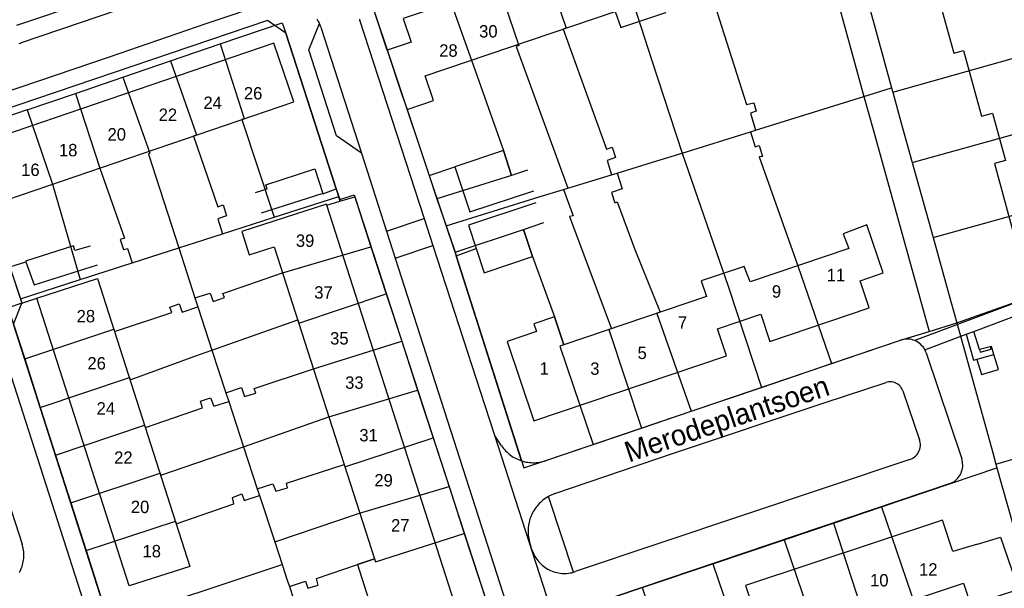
# Model space of a CAD drawing. Extents: x 123992 to 125854, y 449108 to 451911.
# Tile 164 of 175: x 125229 to 125348, y 451392 to 451460. Entities that reach past the tile are written whole.
import ezdxf
from ezdxf.enums import TextEntityAlignment as Align

# ---------------------------------------------------------------- set-up
doc = ezdxf.new("R2010")
doc.units = 0
for name, color, linetype in [('DEFAULT_113', 2, 'CONTINUOUS'), ('DEFAULT_117', 3, 'CONTINUOUS'), ('DEFAULT_21', 8, 'CONTINUOUS'), ('DEFAULT_4', 1, 'CONTINUOUS'), ('DEFAULT_6', 1, 'CONTINUOUS'), ('DEFAULT_7', 5, 'CONTINUOUS'), ('DEFAULT_79', 9, 'CONTINUOUS'), ('DEFAULT_99', 9, 'CONTINUOUS')]:
    doc.layers.add(name, color=color, linetype=linetype)

msp = doc.modelspace()

# ---------------------------------------------------------------- linework, layer by layer
at = {"layer": 'DEFAULT_21'}
for points in [[(125308.219, 451477.007), (125312.295, 451465.187), (125317.073, 451450.085), (125317.967, 451450.321), (125318.262, 451449.308), (125317.547, 451449.071), (125318.151, 451446.985)], [(125299.597, 451474.057), (125305.594, 451455.538), (125309.293, 451444.225)], [(125291.223, 451471.191), (125295.244, 451459.335), (125294.885, 451459.213), (125300.154, 451444.716), (125300.809, 451444.952), (125301.224, 451443.701), (125300.211, 451443.346), (125300.761, 451441.603)], [(125285.471, 451469.223), (125289.554, 451457.243), (125289.217, 451457.132), (125295.469, 451439.989)], [(125279.619, 451467.221), (125274.278, 451465.393), (125271.067, 451464.323), (125278.677, 451441.498), (125279.624, 451438.706)], [(125279.619, 451467.221), (125283.827, 451455.472), (125287.662, 451444.522), (125288.662, 451441.501), (125279.624, 451438.706)], [(125326.722, 451467.718), (125327.601, 451464.48), (125331.288, 451451.078)], [(125331.96, 451461.833), (125334.632, 451452.119)], [(125253.422, 451457.441), (125260.904, 451459.999), (125261.331, 451458.75), (125267.447, 451439.908), (125267.762, 451438.989)], [(125334.776, 451451.594), (125356.672, 451457.76)], [(125247.387, 451455.377), (125253.422, 451457.441)], [(125253.422, 451457.441), (125256.327, 451448.391), (125256.045, 451448.295), (125259.942, 451436.468)], [(125241.647, 451453.414), (125247.387, 451455.377)], [(125247.387, 451455.377), (125250.54, 451446.412), (125250.182, 451446.29), (125253.106, 451437.709), (125253.761, 451437.945), (125254.175, 451436.634), (125253.103, 451436.28), (125253.692, 451434.453)], [(125235.886, 451451.444), (125241.647, 451453.414)], [(125241.647, 451453.414), (125244.903, 451444.224), (125244.724, 451444.105), (125248.393, 451432.746)], [(125331.288, 451451.078), (125334.632, 451452.119)], [(125334.632, 451452.119), (125334.776, 451451.594)], [(125334.776, 451451.594), (125335.764, 451448.005), (125337.122, 451443.104)], [(125230.063, 451449.453), (125235.886, 451451.444)], [(125235.886, 451451.444), (125238.846, 451442.414), (125241.846, 451433.931), (125241.309, 451433.754), (125241.724, 451432.562), (125242.2, 451432.679), (125242.762, 451430.933)], [(125318.151, 451446.985), (125331.288, 451451.078)], [(125331.288, 451451.078), (125332.39, 451447.074), (125339.157, 451422.656)], [(125230.063, 451449.453), (125222.379, 451446.825), (125227.958, 451430.442), (125229.25, 451426.584)], [(125230.063, 451449.453), (125233.127, 451440.458), (125236.488, 451428.914)], [(125337.122, 451443.104), (125359.039, 451449.176)], [(125317.577, 451446.806), (125318.151, 451446.985)], [(125309.293, 451444.225), (125317.577, 451446.806)], [(125317.577, 451446.806), (125318.135, 451444.961), (125318.611, 451445.138), (125319.025, 451443.827), (125318.608, 451443.768), (125323.301, 451430.588), (125327.345, 451418.749)], [(125301.429, 451441.807), (125306.224, 451443.269), (125309.293, 451444.225)], [(125309.293, 451444.225), (125314.886, 451427.999), (125318.897, 451415.877)], [(125337.122, 451443.104), (125339.639, 451434.021)], [(125295.469, 451439.989), (125300.761, 451441.603)], [(125301.429, 451441.807), (125302.049, 451439.887), (125300.739, 451439.474), (125301.153, 451438.222), (125301.451, 451438.34), (125303.583, 451432.558), (125306.647, 451424.974), (125306.227, 451424.832), (125310.372, 451412.98)], [(125300.761, 451441.603), (125301.429, 451441.807)], [(125280.744, 451435.405), (125292.105, 451438.963), (125294.921, 451439.822)], [(125294.921, 451439.822), (125295.469, 451439.989)], [(125294.921, 451439.822), (125296.089, 451436.629), (125295.672, 451436.571), (125300.729, 451422.977), (125300.408, 451422.869), (125304.386, 451410.944)], [(125339.639, 451434.021), (125361.543, 451440.097)], [(125342.504, 451423.688), (125353.57, 451427.61), (125364.18, 451430.56), (125361.543, 451440.097)], [(125259.942, 451436.468), (125267.762, 451438.989)], [(125267.762, 451438.989), (125267.89, 451438.618), (125269.596, 451439.174), (125271.647, 451432.878)], [(125279.624, 451438.706), (125280.744, 451435.405)], [(125253.692, 451434.453), (125259.942, 451436.468)], [(125280.744, 451435.405), (125281.818, 451432.241)], [(125281.818, 451432.241), (125290.085, 451434.991), (125291.183, 451431.696), (125293.834, 451424.406), (125294.972, 451421.035), (125294.492, 451420.873), (125298.515, 451408.948)], [(125248.393, 451432.746), (125251.431, 451433.724), (125253.692, 451434.453)], [(125339.639, 451434.021), (125341.793, 451426.252), (125342.504, 451423.688)], [(125242.762, 451430.933), (125248.393, 451432.746)], [(125248.393, 451432.746), (125250.347, 451426.695)], [(125250.347, 451426.695), (125252.192, 451427.29), (125252.547, 451426.277), (125253.917, 451426.749), (125253.74, 451427.226), (125260.963, 451429.727), (125271.647, 451432.878)], [(125271.647, 451432.878), (125273.498, 451427.196)], [(125281.818, 451432.241), (125281.973, 451431.785), (125290.121, 451406.155), (125292.82, 451407.013), (125298.515, 451408.948)], [(125236.488, 451428.914), (125242.762, 451430.933)], [(125229.25, 451426.584), (125236.488, 451428.914)], [(125229.25, 451426.584), (125229.427, 451426.055), (125227.749, 451425.482), (125228.411, 451423.544), (125229.759, 451419.331)], [(125250.347, 451426.695), (125250.7, 451425.603)], [(125252.399, 451420.398), (125262.789, 451424.038), (125262.917, 451423.64), (125273.498, 451427.196)], [(125273.498, 451427.196), (125275.365, 451421.467)], [(125229.759, 451419.331), (125240.547, 451422.926), (125240.638, 451422.642), (125247.543, 451424.922), (125247.306, 451425.578), (125248.438, 451425.991), (125248.793, 451424.978), (125250.7, 451425.603)], [(125250.7, 451425.603), (125251.173, 451424.137), (125252.399, 451420.398)], [(125339.157, 451422.656), (125342.504, 451423.688)], [(125342.504, 451423.688), (125346.817, 451408.134), (125347.249, 451406.597)], [(125327.345, 451418.749), (125335.711, 451421.593), (125339.157, 451422.656)], [(125254.094, 451415.228), (125255.979, 451415.846), (125256.334, 451414.773), (125257.704, 451415.185), (125257.527, 451415.722), (125264.684, 451418.135), (125275.365, 451421.467)], [(125275.365, 451421.467), (125277.291, 451415.555)], [(125231.648, 451413.431), (125242.43, 451417.057), (125242.515, 451416.792), (125250.331, 451419.673), (125252.399, 451420.398)], [(125252.399, 451420.398), (125254.094, 451415.228)], [(125229.759, 451419.331), (125231.648, 451413.431)], [(125318.897, 451415.877), (125327.345, 451418.749)], [(125310.372, 451412.98), (125318.897, 451415.877)], [(125254.094, 451415.228), (125254.437, 451414.181)], [(125256.239, 451408.681), (125266.55, 451412.324), (125277.291, 451415.555)], [(125277.291, 451415.555), (125279.178, 451409.763)], [(125233.49, 451407.676), (125244.271, 451411.317), (125244.366, 451411.02), (125251.271, 451413.418), (125251.034, 451414.193), (125252.226, 451414.606), (125252.64, 451413.592), (125254.437, 451414.181)], [(125254.437, 451414.181), (125256.239, 451408.681)], [(125231.648, 451413.431), (125233.49, 451407.676)], [(125304.386, 451410.944), (125310.372, 451412.98)], [(125347.249, 451406.597), (125364.281, 451411.596), (125369.11, 451412.84), (125371.89, 451402.84)], [(125298.515, 451408.948), (125304.386, 451410.944)], [(125257.901, 451403.611), (125259.766, 451404.222), (125260.121, 451403.328), (125261.551, 451403.74), (125261.433, 451404.277), (125268.401, 451406.559), (125268.495, 451406.266), (125279.178, 451409.763)], [(125279.178, 451409.763), (125281.098, 451403.872)], [(125233.49, 451407.676), (125235.33, 451401.925)], [(125235.33, 451401.925), (125246.139, 451405.495), (125246.216, 451405.255), (125254.952, 451408.226), (125256.239, 451408.681)], [(125256.239, 451408.681), (125257.901, 451403.611)], [(125347.249, 451406.597), (125347.375, 451406.15)], [(125333.422, 451401.436), (125347.375, 451406.15)], [(125347.375, 451406.15), (125350.021, 451396.74)], [(125237.175, 451396.161), (125248.002, 451399.687), (125248.098, 451399.387), (125255.058, 451401.794), (125254.881, 451402.569), (125256.013, 451402.983), (125256.309, 451402.208), (125258.162, 451402.815)], [(125257.901, 451403.611), (125258.162, 451402.815)], [(125258.162, 451402.815), (125260.001, 451397.205)], [(125260.001, 451397.205), (125270.259, 451400.642), (125281.098, 451403.872)], [(125281.098, 451403.872), (125282.939, 451398.219)], [(125235.33, 451401.925), (125237.175, 451396.161)], [(125327.599, 451399.469), (125333.422, 451401.436)], [(125333.422, 451401.436), (125343.097, 451373.023)], [(125321.615, 451397.447), (125327.599, 451399.469)], [(125327.599, 451399.469), (125336.891, 451370.928)], [(125261.774, 451391.786), (125263.731, 451392.42), (125264.027, 451391.585), (125265.278, 451391.939), (125265.042, 451392.773), (125270.008, 451394.461), (125272.072, 451395.123), (125272.186, 451394.767), (125282.939, 451398.219)], [(125282.939, 451398.219), (125285.627, 451389.97)], [(125260.001, 451397.205), (125260.902, 451394.457)], [(125312.987, 451394.532), (125321.615, 451397.447)], [(125321.615, 451397.447), (125331.271, 451369.025)], [(125237.175, 451396.161), (125239.957, 451387.469)], [(125239.957, 451387.469), (125260.902, 451394.457)], [(125260.902, 451394.457), (125261.529, 451392.545), (125261.774, 451391.786)], [(125304.45, 451391.648), (125312.987, 451394.532)], [(125312.987, 451394.532), (125322.674, 451366.111)], [(125261.774, 451391.786), (125264.241, 451384.165)], [(125298.258, 451389.556), (125304.45, 451391.648)], [(125304.45, 451391.648), (125311.722, 451369.567), (125312.115, 451369.699), (125314.273, 451363.263)]]:
    msp.add_lwpolyline(points, dxfattribs=at)
at = {"layer": 'DEFAULT_4'}
for points in [[(125278.198, 451453.567), (125301.209, 451461.353), (125301.869, 451459.401), (125307.308, 451461.241), (125306.623, 451463.268), (125318.535, 451467.299), (125319.252, 451465.179), (125326.331, 451467.574), (125324.664, 451473.468), (125317.31, 451470.98), (125316.169, 451474.354), (125304.284, 451470.333), (125304.601, 451469.397), (125299.181, 451467.563), (125298.849, 451468.383), (125275.548, 451460.499), (125276.515, 451457.64)], [(125359.74, 451435.3), (125357.31, 451444.15), (125355.9, 451443.76), (125353.5, 451452.5), (125354.91, 451452.89), (125352.5, 451461.72), (125351.08, 451461.34), (125349.82, 451465.92), (125340.22, 451463.32), (125342.14, 451456.3), (125343.32, 451456.63), (125345.5, 451448.68), (125346.83, 451449.06), (125348.4, 451443.33), (125347.07, 451442.96), (125350.32, 451431.08), (125351.66, 451431.45), (125352.5, 451428.36), (125359.57, 451430.32), (125358.34, 451434.93), (125359.74, 451435.3)], [(125262.31, 451450.437), (125259.882, 451457.536), (125225.158, 451445.662), (125227.585, 451438.563), (125262.31, 451450.437)], [(125276.515, 451457.64), (125273.616, 451456.659)], [(125273.616, 451456.659), (125275.359, 451451.45)], [(125276.019, 451449.486), (125279.213, 451450.567), (125278.198, 451453.567)], [(125275.359, 451451.45), (125276.019, 451449.486)], [(125266.292, 451437.922), (125266.255, 451438.036), (125256.02, 451434.75), (125256.927, 451431.926), (125259.946, 451432.895), (125272.072, 451395.123), (125270.008, 451394.461), (125272.78, 451385.828), (125282.059, 451388.807), (125266.292, 451437.922)], [(125333.614, 451429.716), (125331.649, 451435.542), (125328.772, 451434.471), (125329.443, 451432.66), (125317.515, 451428.636), (125316.809, 451430.514), (125311.581, 451428.751), (125312.221, 451426.854), (125294.972, 451421.035), (125293.834, 451424.406), (125291.366, 451423.573), (125291.683, 451422.636), (125288.135, 451421.439), (125291.37, 451411.847), (125314.676, 451419.709), (125313.577, 451422.968), (125318.804, 451424.731), (125319.918, 451421.43), (125331.936, 451425.484), (125330.826, 451428.776), (125333.614, 451429.716)], [(125231.245, 451426.681), (125238.586, 451429.038), (125249.754, 451394.227), (125242.412, 451391.872), (125231.245, 451426.681)], [(125345.03, 451396.924), (125342.038, 451396.033), (125340.784, 451399.811), (125316.969, 451391.905), (125318.237, 451388.084), (125312.929, 451386.323), (125312.167, 451388.616), (125300.156, 451384.629), (125302.684, 451377.012), (125314.644, 451380.983), (125315.075, 451379.681), (125320.621, 451381.522), (125319.687, 451384.337), (125343.317, 451392.182), (125344.207, 451389.502), (125347.168, 451390.485)], [(125345.03, 451396.924), (125347.818, 451397.754), (125349.977, 451391.417), (125347.168, 451390.485)]]:
    msp.add_lwpolyline(points, dxfattribs=at)
at = {"layer": 'DEFAULT_6'}
for points in [[(125290.598, 451442.141), (125288.662, 451441.501), (125287.662, 451444.522), (125281.795, 451442.564)], [(125257.696, 451439.44), (125259.096, 451439.893), (125258.934, 451440.396), (125264.851, 451442.308), (125265.805, 451439.354)], [(125281.795, 451442.564), (125283.601, 451437.107), (125291.362, 451439.675)], [(125265.805, 451439.354), (125258.374, 451436.952)], [(125265.805, 451439.354), (125265.824, 451439.295)], [(125291.611, 451438.219), (125283.442, 451435.496), (125284.384, 451432.669)], [(125284.384, 451432.669), (125285.355, 451429.754), (125291.183, 451431.696), (125290.085, 451434.991), (125292.561, 451435.817)], [(125237.697, 451432.96), (125235.834, 451432.452), (125235.678, 451433.011), (125229.869, 451431.151), (125229.892, 451431.086)], [(125229.892, 451431.086), (125230.91, 451428.265), (125238.562, 451430.716)]]:
    msp.add_lwpolyline(points, dxfattribs=at)
at = {"layer": 'DEFAULT_7'}
for points in [[(125345.26, 451420.448), (125345.356, 451420.124), (125346.663, 451420.509), (125346.604, 451420.802)], [(125344.959, 451419.245), (125345.497, 451417.436), (125347.554, 451418.042), (125347.009, 451419.871)]]:
    msp.add_lwpolyline(points, dxfattribs=at)
at = {"layer": 'DEFAULT_79'}
for points in [[(125278.677, 451441.498), (125281.973, 451431.785)], [(125267.447, 451439.908), (125267.892, 451438.391)], [(125227.958, 451430.442), (125229.427, 451426.055)]]:
    msp.add_lwpolyline(points, dxfattribs=at)
at = {"layer": 'DEFAULT_99'}
for points in [[(125271.325, 451471.843), (125229.344, 451457.567)], [(125228.817, 451459.69), (125245.646, 451465.384), (125243.757, 451470.988)], [(125336.88, 451465.141), (125337.24, 451463.79), (125353.79, 451468.21), (125363.44, 451433.22), (125364.18, 451430.56), (125353.57, 451427.61), (125337.442, 451421.534)], [(125222.757, 451450.011), (125240.026, 451455.886), (125251.708, 451459.911), (125259.54, 451462.527)], [(125267.447, 451439.908), (125261.331, 451458.75), (125259.142, 451460.263), (125224.113, 451448.41), (125223.348, 451447.596), (125222.902, 451446.579), (125223.051, 451444.86), (125227.958, 451430.442)], [(125265.412, 451459.904), (125265.329, 451460.086), (125265.238, 451460.264), (125265.14, 451460.438)], [(125270.242, 451460.424), (125270.262, 451460.362)], [(125270.262, 451460.362), (125278.075, 451436.298)], [(125273.616, 451456.659), (125272.146, 451461.087)], [(125270.485, 451444.214), (125267.469, 451446.323), (125264.117, 451456.715), (125265.412, 451459.904)], [(125265.575, 451459.472), (125265.499, 451459.69), (125265.412, 451459.904)], [(125265.575, 451459.472), (125270.485, 451444.214)], [(125229.05, 451457.478), (125229.242, 451457.534), (125229.344, 451457.567)], [(125276.019, 451449.486), (125278.677, 451441.498)], [(125270.485, 451444.214), (125273.517, 451434.792)], [(125214.531, 451443.016), (125229.449, 451396.896)], [(125278.677, 451441.498), (125281.795, 451442.564)], [(125265.824, 451439.295), (125267.447, 451439.908)], [(125267.892, 451438.391), (125269.68, 451438.915), (125298.262, 451351.19), (125294.787, 451350.101)], [(125266.292, 451437.922), (125267.892, 451438.391)], [(125273.517, 451434.792), (125278.075, 451436.298)], [(125278.075, 451436.298), (125279.134, 451433.038)], [(125273.517, 451434.792), (125274.569, 451431.523)], [(125274.569, 451431.523), (125279.134, 451433.038)], [(125279.134, 451433.038), (125285.413, 451413.698), (125286.579, 451410.093)], [(125281.973, 451431.785), (125284.384, 451432.669)], [(125274.569, 451431.523), (125297.652, 451359.794)], [(125289.853, 451406.997), (125281.973, 451431.785)], [(125227.958, 451430.442), (125229.892, 451431.086)], [(125344.595, 451422.656), (125353.99, 451426.17), (125359.77, 451427.77), (125364.281, 451411.596), (125369.085, 451412.928), (125383.82, 451359.92)], [(125229.427, 451426.055), (125231.245, 451426.681)], [(125259.514, 451338.761), (125257.127, 451337.896), (125255.513, 451338.865), (125228.411, 451423.544), (125229.427, 451426.055)], [(125225.974, 451423.74), (125255.1, 451333.137)], [(125338.652, 451420.433), (125343.649, 451422.302)], [(125343.649, 451422.302), (125344.557, 451419.157), (125347.01, 451419.862), (125346.697, 451420.82), (125345.268, 451420.448), (125344.595, 451422.656)], [(125343.649, 451422.302), (125344.595, 451422.656)], [(125292.821, 451407.013), (125335.712, 451421.594)], [(125337.442, 451421.534), (125337.255, 451421.604), (125337.062, 451421.658), (125336.866, 451421.696), (125336.667, 451421.718), (125336.467, 451421.723), (125336.267, 451421.713), (125336.069, 451421.686), (125335.874, 451421.643), (125335.712, 451421.594)], [(125338.652, 451420.433), (125338.551, 451420.605), (125338.436, 451420.769), (125338.307, 451420.922), (125338.167, 451421.065), (125338.016, 451421.195), (125337.854, 451421.313), (125337.683, 451421.417), (125337.505, 451421.507), (125337.442, 451421.534)], [(125338.814, 451420.057), (125338.741, 451420.249), (125338.652, 451420.433)], [(125338.814, 451420.057), (125343.111, 451407.242)], [(125293.909, 451403.025), (125308.246, 451407.901), (125326.459, 451414.022), (125333.965, 451416.472)], [(125335.982, 451415.465), (125335.906, 451415.65), (125335.807, 451415.823), (125335.687, 451415.984), (125335.549, 451416.128), (125335.393, 451416.253), (125335.224, 451416.359), (125335.042, 451416.443), (125334.851, 451416.503), (125334.655, 451416.539), (125334.455, 451416.551), (125334.256, 451416.538), (125334.06, 451416.5), (125333.964, 451416.472)], [(125335.982, 451415.465), (125338.013, 451409.527)], [(125287.435, 451408.824), (125286.579, 451410.093)], [(125286.579, 451410.093), (125295.348, 451382.976)], [(125287.435, 451408.824), (125287.551, 451408.661), (125287.673, 451408.503), (125287.802, 451408.35), (125287.937, 451408.203), (125288.079, 451408.061), (125288.226, 451407.926), (125288.38, 451407.798), (125288.538, 451407.676), (125288.702, 451407.561), (125288.87, 451407.452), (125289.042, 451407.352), (125289.219, 451407.258), (125289.4, 451407.173), (125289.584, 451407.095), (125289.772, 451407.025), (125289.853, 451406.997)], [(125336.848, 451407.166), (125337.034, 451407.24), (125337.211, 451407.333), (125337.376, 451407.445), (125337.529, 451407.573), (125337.667, 451407.718), (125337.789, 451407.877), (125337.893, 451408.047), (125337.978, 451408.228), (125338.043, 451408.417), (125338.087, 451408.612), (125338.11, 451408.811), (125338.111, 451409.011), (125338.091, 451409.21), (125338.05, 451409.405), (125338.013, 451409.527)], [(125289.853, 451406.997), (125290.044, 451406.939), (125290.238, 451406.889), (125290.434, 451406.847), (125290.631, 451406.814), (125290.829, 451406.789), (125291.028, 451406.773), (125291.228, 451406.765), (125291.428, 451406.765), (125291.628, 451406.775), (125291.827, 451406.792), (125292.026, 451406.818), (125292.223, 451406.853), (125292.418, 451406.896), (125292.611, 451406.947), (125292.802, 451407.007), (125292.821, 451407.013)], [(125336.848, 451407.166), (125296.369, 451393.582)], [(125341.601, 451404.199), (125341.788, 451404.271), (125341.968, 451404.358), (125342.14, 451404.46), (125342.303, 451404.575), (125342.456, 451404.704), (125342.597, 451404.845), (125342.727, 451404.998), (125342.843, 451405.16), (125342.946, 451405.332), (125343.033, 451405.512), (125343.106, 451405.698), (125343.163, 451405.89), (125343.204, 451406.085), (125343.228, 451406.284), (125343.236, 451406.484), (125343.227, 451406.683), (125343.202, 451406.882), (125343.16, 451407.077), (125343.111, 451407.242)], [(125341.6, 451404.199), (125298.258, 451389.556)], [(125293.909, 451403.025), (125293.721, 451402.957), (125293.536, 451402.881), (125293.355, 451402.797), (125293.177, 451402.705), (125293.114, 451402.671)], [(125293.114, 451402.671), (125292.941, 451402.57), (125292.773, 451402.462), (125292.61, 451402.347), (125292.451, 451402.225), (125292.298, 451402.097), (125292.15, 451401.962), (125292.007, 451401.822), (125291.871, 451401.675), (125291.741, 451401.524), (125291.617, 451401.366), (125291.5, 451401.204), (125291.39, 451401.037), (125291.287, 451400.866), (125291.191, 451400.691), (125291.102, 451400.511), (125291.021, 451400.329), (125290.947, 451400.143), (125290.882, 451399.954), (125290.824, 451399.762), (125290.774, 451399.568), (125290.733, 451399.373), (125290.699, 451399.176), (125290.674, 451398.977), (125290.657, 451398.778), (125290.648, 451398.578), (125290.648, 451398.378), (125290.656, 451398.178), (125290.672, 451397.979), (125290.697, 451397.781), (125290.729, 451397.583), (125290.77, 451397.388), (125290.819, 451397.194), (125290.876, 451397.002), (125290.902, 451396.924)], [(125296.152, 451393.515), (125293.114, 451402.671)], [(125229.12, 451393.484), (125229.213, 451393.661), (125229.297, 451393.843), (125229.373, 451394.028), (125229.44, 451394.216), (125229.498, 451394.407), (125229.548, 451394.601), (125229.588, 451394.797), (125229.62, 451394.994), (125229.642, 451395.193), (125229.655, 451395.393), (125229.658, 451395.593), (125229.653, 451395.793), (125229.638, 451395.992), (125229.613, 451396.19), (125229.58, 451396.388), (125229.538, 451396.583), (125229.486, 451396.776), (125229.449, 451396.897)], [(125291.161, 451396.16), (125290.902, 451396.925)], [(125291.161, 451396.16), (125291.229, 451395.972), (125291.307, 451395.788), (125291.393, 451395.607), (125291.488, 451395.431), (125291.591, 451395.26), (125291.703, 451395.094), (125291.822, 451394.934), (125291.95, 451394.78), (125292.084, 451394.632), (125292.226, 451394.491), (125292.374, 451394.356), (125292.529, 451394.23), (125292.69, 451394.111), (125292.856, 451394), (125293.028, 451393.897), (125293.204, 451393.803), (125293.385, 451393.717), (125293.57, 451393.64), (125293.758, 451393.573), (125293.949, 451393.514), (125294.143, 451393.466), (125294.339, 451393.426), (125294.537, 451393.396), (125294.736, 451393.376), (125294.935, 451393.366), (125295.135, 451393.365), (125295.335, 451393.374), (125295.534, 451393.393), (125295.732, 451393.421), (125295.928, 451393.459), (125296.123, 451393.507), (125296.152, 451393.515)], [(125296.152, 451393.515), (125296.26, 451393.547), (125296.369, 451393.582)]]:
    msp.add_lwpolyline(points, dxfattribs=at)

# ---------------------------------------------------------------- texts
at = {"layer": 'DEFAULT_113'}
for s, p in [('30', (125285.848, 451458.957)), ('28', (125281.02, 451456.633)), ('26', (125257.389, 451451.459)), ('24', (125252.502, 451450.31)), ('22', (125247.082, 451448.86)), ('20', (125240.898, 451446.493)), ('18', (125235.019, 451444.585)), ('16', (125230.448, 451442.2)), ('39', (125263.681, 451433.629)), ('11', (125327.895, 451429.476)), ('37', (125265.903, 451427.367)), ('9', (125320.706, 451427.478)), ('28', (125237.161, 451424.494)), ('7', (125309.34, 451423.718)), ('35', (125267.822, 451421.812)), ('5', (125304.457, 451420.057)), ('26', (125238.464, 451418.791)), ('1', (125292.606, 451418.169)), ('3', (125298.731, 451418.149)), ('33', (125269.64, 451416.459)), ('24', (125239.575, 451413.337)), ('31', (125271.357, 451410.095)), ('22', (125241.696, 451407.378)), ('29', (125273.176, 451404.641)), ('20', (125243.716, 451401.419)), ('27', (125275.196, 451399.187)), ('18', (125245.13, 451396.065)), ('12', (125339.069, 451393.854)), ('10', (125333.145, 451392.545))]:
    msp.add_text(s, height=1.5, dxfattribs=at).set_placement(p, align=Align.MIDDLE_CENTER)
at = {"layer": 'DEFAULT_117'}
msp.add_text('Merodeplantsoen', height=2.5, rotation=18.59798, dxfattribs=at).set_placement((125314.691, 451412.078), align=Align.MIDDLE_CENTER)

doc.saveas('drawing.dxf')
